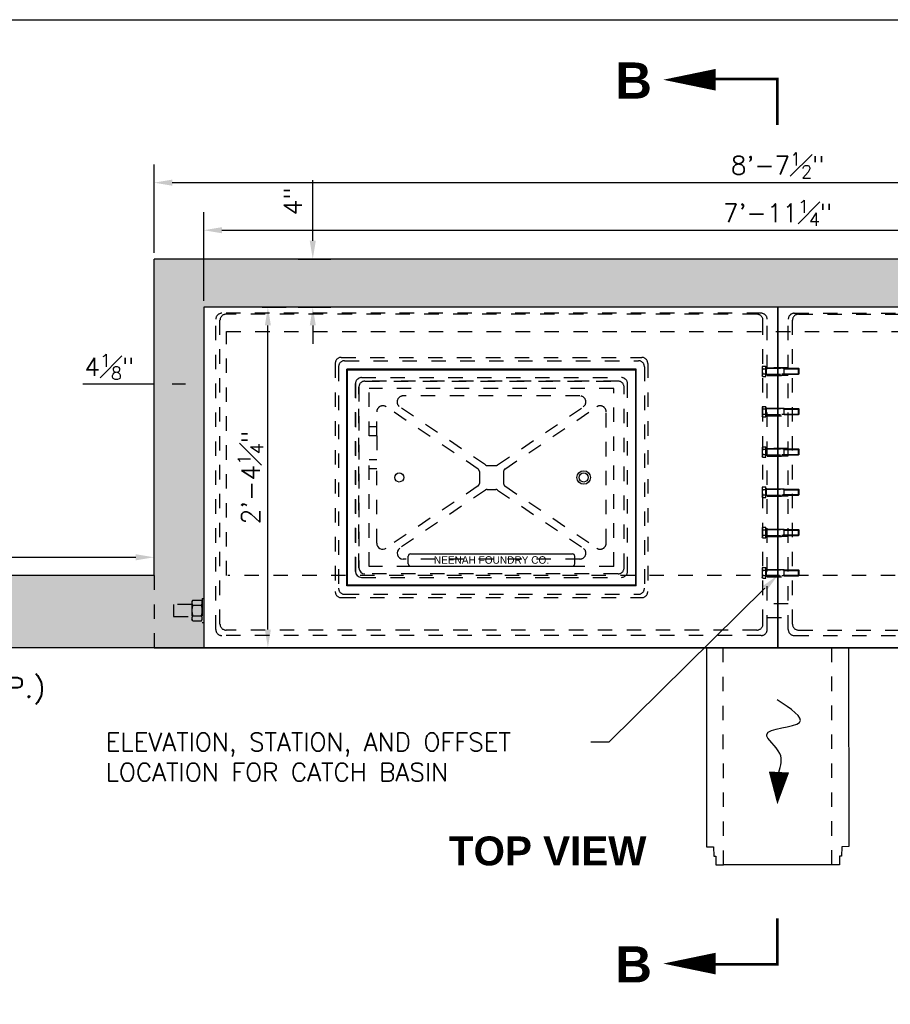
# Model space of a CAD drawing. Header units: feet. Extents: x 1489871 to 1489993, y 656800 to 656821.
# Tile 4 of 18: x 1489942 to 1489948, y 656814 to 656821. Entities that reach past the tile are written whole.
import ezdxf
from ezdxf import colors
from ezdxf.entities.mleader import LeaderData, LeaderLine
from ezdxf.enums import TextEntityAlignment as Align
from ezdxf.math import Vec2, Vec3

# ---------------------------------------------------------------- set-up
doc = ezdxf.new("R2010")
doc.units = ezdxf.units.FT
doc.header["$MEASUREMENT"] = 0
doc.linetypes.add('B', pattern=[0.3, 0.25, -0.05])
doc.linetypes.add('F', pattern=[0.15, 0.1, -0.05])
for name, color, linetype in [('DETAIL', 1, 'Continuous'), ('DETAILS', 4, 'Continuous'), ('HATCH', 247, 'Continuous'), ('P-HATCH', 247, 'Continuous'), ('text', 9, 'Continuous')]:
    doc.layers.add(name, color=color, linetype=linetype)
doc.layers.add('SCRATCH', color=94, linetype='Continuous', plot=False)
doc.styles.add('HOLLOW', font='HOLLOW', dxfattribs={"width": 0.8})
doc.styles.add('SIMPLEX', font='simplex.shx')
doc.styles.add('SOLID', font='arialbd.ttf')
doc.styles.get("Standard").update_dxf_attribs({"font": 'simplex.shx'})
doc.dimstyles.get("Standard").update_dxf_attribs({"dimtxt": 0.18, "dimasz": 0.18, "dimexe": 0.18, "dimexo": 0.0625, "dimgap": 0.09, "dimtad": 0, "dimtih": 1, "dimtoh": 1, "dimdec": 4, "dimzin": 0, "dimdsep": 46, "dimtxsty": 'Standard', "dimcen": 0.09, "dimadec": 0, "dimazin": 0, "dimtfac": 1, "dimtdec": 4, "dimtofl": 0, "dimtmove": 0, "dimatfit": 3, "dimfxl": 1, "dimtolj": 1, "dimtzin": 0, "dimarcsym": 0})

# ---------------------------------------------------------------- blocks, each defined once
blk = doc.blocks.new('*D374')
at = {"layer": 'DEFPOINTS', "color": 0, "linetype": 'Continuous', "transparency": 16777216}
for p in [(1489942.7668, 656816.9847), (1489939.7668, 656816.8593), (1489942.7668, 656816.8593)]:
    blk.add_point(p, dxfattribs=at)
at = {"layer": 'text', "color": 0, "linetype": 'Continuous', "lineweight": -2, "transparency": 16777216}
for p, q in [((1489939.7668, 656816.903), (1489939.7668, 656817.1107)), ((1489942.7668, 656816.903), (1489942.7668, 656817.1107)), ((1489939.8928, 656816.9847), (1489942.6408, 656816.9847))]:
    blk.add_line(p, q, dxfattribs=at)
at = {"layer": 'text', "color": 0, "linetype": 'Continuous', "transparency": 16777216}
for points in [[(1489939.8928, 656817.0057), (1489939.8928, 656816.9637), (1489939.7668, 656816.9847)], [(1489942.6408, 656817.0057), (1489942.6408, 656816.9637), (1489942.7668, 656816.9847)]]:
    blk.add_solid(points, dxfattribs=at)
at = {"layer": 'text', "color": 0, "linetype": 'Continuous', "transparency": 16777216, "insert": (1489941.3446, 656817.0912), "char_height": 0.126, "attachment_point": 5}
blk.add_mtext('\\A1;3\'-0"', dxfattribs=at)
blk = doc.blocks.new('*D375')
at = {"layer": 'DEFPOINTS', "color": 0, "linetype": 'Continuous', "transparency": 16777216}
for p in [(1489943.7202, 656819.0468), (1489943.8644, 656819.0468), (1489943.7202, 656818.7134)]:
    blk.add_point(p, dxfattribs=at)
at = {"layer": 'text', "color": 0, "linetype": 'Continuous', "lineweight": -2, "transparency": 16777216}
for p, q in [((1489943.8644, 656819.1728), (1489943.8644, 656819.5928)), ((1489943.764, 656819.0468), (1489943.9904, 656819.0468)), ((1489943.764, 656818.7134), (1489943.9904, 656818.7134)), ((1489943.8644, 656818.5874), (1489943.8644, 656818.4614))]:
    blk.add_line(p, q, dxfattribs=at)
at = {"layer": 'text', "color": 0, "linetype": 'Continuous', "transparency": 16777216}
for points in [[(1489943.8434, 656819.1728), (1489943.8854, 656819.1728), (1489943.8644, 656819.0468)], [(1489943.8434, 656818.5874), (1489943.8854, 656818.5874), (1489943.8644, 656818.7134)]]:
    blk.add_solid(points, dxfattribs=at)
at = {"layer": 'text', "color": 0, "linetype": 'Continuous', "transparency": 16777216, "insert": (1489943.7264, 656819.4458), "char_height": 0.126, "attachment_point": 5, "rotation": 90}
blk.add_mtext('\\A1;4"', dxfattribs=at)
blk = doc.blocks.new('*D376')
at = {"layer": 'DEFPOINTS', "color": 0, "linetype": 'Continuous', "transparency": 16777216}
for p in [(1489942.7668, 656818.2825), (1489943.1106, 656818.2825), (1489942.7668, 656818.1817)]:
    blk.add_point(p, dxfattribs=at)
at = {"layer": 'text', "color": 0, "linetype": 'Continuous', "lineweight": -2, "transparency": 16777216}
for p, q in [((1489942.7668, 656818.1817), (1489942.2754, 656818.1817)), ((1489942.9846, 656818.1817), (1489942.8928, 656818.1817))]:
    blk.add_line(p, q, dxfattribs=at)
at = {"layer": 'text', "color": 0, "linetype": 'Continuous', "transparency": 16777216}
for points in [[(1489942.8928, 656818.2027), (1489942.8928, 656818.1607), (1489942.7668, 656818.1817)], [(1489942.9846, 656818.2027), (1489942.9846, 656818.1607), (1489943.1106, 656818.1817)]]:
    blk.add_solid(points, dxfattribs=at)
at = {"layer": 'text', "color": 0, "linetype": 'Continuous', "transparency": 16777216, "insert": (1489942.4581, 656818.3014), "char_height": 0.126, "attachment_point": 5}
blk.add_mtext('\\A1;4{\\H0.7x;\\S1#8;}"', dxfattribs=at)
blk = doc.blocks.new('*D378')
at = {"layer": 'DEFPOINTS', "color": 0, "linetype": 'Continuous', "transparency": 16777216}
for p in [(1489951.3918, 656819.5748), (1489942.7668, 656819.0468), (1489951.3918, 656819.0468)]:
    blk.add_point(p, dxfattribs=at)
at = {"layer": 'text', "color": 0, "linetype": 'Continuous', "lineweight": -2, "transparency": 16777216}
for p, q in [((1489942.7668, 656819.0905), (1489942.7668, 656819.7008)), ((1489951.3918, 656819.0905), (1489951.3918, 656819.7008)), ((1489942.8928, 656819.5748), (1489951.2658, 656819.5748))]:
    blk.add_line(p, q, dxfattribs=at)
at = {"layer": 'text', "color": 0, "linetype": 'Continuous', "transparency": 16777216}
for points in [[(1489942.8928, 656819.5958), (1489942.8928, 656819.5538), (1489942.7668, 656819.5748)], [(1489951.2658, 656819.5958), (1489951.2658, 656819.5538), (1489951.3918, 656819.5748)]]:
    blk.add_solid(points, dxfattribs=at)
at = {"layer": 'text', "color": 0, "linetype": 'Continuous', "transparency": 16777216, "insert": (1489947.0793, 656819.6945), "char_height": 0.126, "attachment_point": 5}
blk.add_mtext('\\A1;8\'-7{\\H0.7x;\\S1#2;}"', dxfattribs=at)
blk = doc.blocks.new('*D379')
at = {"layer": 'DEFPOINTS', "color": 0, "linetype": 'Continuous', "transparency": 16777216}
for p in [(1489951.0481, 656819.2459), (1489943.1106, 656818.7134), (1489951.0481, 656818.7134)]:
    blk.add_point(p, dxfattribs=at)
at = {"layer": 'text', "color": 0, "linetype": 'Continuous', "lineweight": -2, "transparency": 16777216}
for p, q in [((1489943.1106, 656818.7572), (1489943.1106, 656819.3719)), ((1489951.0481, 656818.7572), (1489951.0481, 656819.3719)), ((1489943.2366, 656819.2459), (1489950.9221, 656819.2459))]:
    blk.add_line(p, q, dxfattribs=at)
at = {"layer": 'text', "color": 0, "linetype": 'Continuous', "transparency": 16777216}
for points in [[(1489943.2366, 656819.2669), (1489943.2366, 656819.2249), (1489943.1106, 656819.2459)], [(1489950.9221, 656819.2669), (1489950.9221, 656819.2249), (1489951.0481, 656819.2459)]]:
    blk.add_solid(points, dxfattribs=at)
at = {"layer": 'text', "color": 0, "linetype": 'Continuous', "transparency": 16777216, "insert": (1489947.0793, 656819.3656), "char_height": 0.126, "attachment_point": 5}
blk.add_mtext('\\A1;7\'-11{\\H0.7x;\\S1#4;}"', dxfattribs=at)
blk = doc.blocks.new('*D380')
at = {"layer": 'DEFPOINTS', "color": 0, "linetype": 'Continuous', "transparency": 16777216}
for p in [(1489943.4701, 656818.7134), (1489943.554, 656818.7134), (1489943.4701, 656816.3593)]:
    blk.add_point(p, dxfattribs=at)
at = {"layer": 'text', "color": 0, "linetype": 'Continuous', "lineweight": -2, "transparency": 16777216}
for p, q in [((1489943.5139, 656818.7134), (1489943.68, 656818.7134)), ((1489943.554, 656816.4853), (1489943.554, 656818.5874)), ((1489943.5139, 656816.3593), (1489943.68, 656816.3593))]:
    blk.add_line(p, q, dxfattribs=at)
at = {"layer": 'text', "color": 0, "linetype": 'Continuous', "transparency": 16777216}
for points in [[(1489943.533, 656818.5874), (1489943.575, 656818.5874), (1489943.554, 656818.7134)], [(1489943.533, 656816.4853), (1489943.575, 656816.4853), (1489943.554, 656816.3593)]]:
    blk.add_solid(points, dxfattribs=at)
at = {"layer": 'text', "color": 0, "linetype": 'Continuous', "transparency": 16777216, "insert": (1489943.4343, 656817.5363), "char_height": 0.126, "attachment_point": 5, "rotation": 90}
blk.add_mtext('\\A1;2\'-4{\\H0.7x;\\S1#4;}"', dxfattribs=at)

msp = doc.modelspace()

# ---------------------------------------------------------------- hatches: boundary and pattern name
at = {"layer": 'HATCH', "linetype": 'Continuous'}
h = msp.add_hatch(color=255, dxfattribs=at)
h.dxf.hatch_style = 1
h.paths.add_polyline_path([(1489939.68351, 656816.85925), (1489939.43351, 656816.85925), (1489939.43351, 656816.64634), (1489939.51768, 656816.64634), (1489939.34935, 656816.57216), (1489939.43351, 656816.57216), (1489939.43351, 656816.35925), (1489939.68351, 656816.35925)])
h.paths.add_polyline_path([(1489942.76685, 656816.85925), (1489939.76685, 656816.85925), (1489939.76685, 656816.35925), (1489942.76685, 656816.35925)])
at = {"layer": 'P-HATCH', "linetype": 'Continuous'}
h = msp.add_hatch(dxfattribs=at)
h.set_pattern_fill('AR-CONC', color=256, scale=0.025)
h.set_pattern_definition([(50, (1488997.92605, 656794.7816), (0.179315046, -0.015688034), [0.01875, -0.20625]), (355, (1488997.92605, 656794.7816), (-0.034687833, 0.188048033), [0.015, -0.165]), (100.451444, (1488997.94099, 656794.7803), (0.144627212, 0.172359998), [0.015935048, -0.175285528]), (46.1842, (1488997.92605, 656794.8316), (0.266810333, -0.04137982), [0.028125, -0.309375]), (96.635635, (1488997.94828, 656794.82816), (0.233665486, 0.24352965), [0.023902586, -0.26292844]), (351.184164, (1488997.92605, 656794.8316), (0.23366549, 0.24352965), [0.0225, -0.2475]), (21, (1488997.95105, 656794.8191), (0.149226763, -0.100654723), [0.01875, -0.20625]), (326, (1488997.95105, 656794.8191), (0.060828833, 0.18128751), [0.015, -0.165]), (71.451445, (1488997.96348, 656794.81072), (0.210055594, 0.080632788), [0.015935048, -0.175285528]), (37.5, (1488997.926045, 656794.78161), (0.003039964, 0.0832234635), [0, -0.163, 0, -0.1675, 0, -0.165625]), (7.5, (1488997.926045, 656794.78161), (0.065767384, 0.098602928), [0, -0.0955, 0, -0.15925, 0, -0.063125]), (327.5, (1488997.870295, 656794.78161), (0.133455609, -0.005638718), [0, -0.0625, 0, -0.195, 0, -0.25875]), (317.5, (1488997.8453, 656794.78161), (0.145796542, 0.025026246), [0, -0.08125, 0, -0.1295, 0, -0.18375])])
h.paths.add_polyline_path([(1489951.39185, 656819.04675), (1489942.76685, 656819.04675), (1489942.76685, 656816.35925), (1489943.1106, 656816.35925), (1489943.1106, 656818.71342), (1489951.0481, 656818.71342), (1489951.0481, 656816.85925), (1489951.39185, 656816.85925)])

# ---------------------------------------------------------------- linework, layer by layer
at = {"layer": 'DETAIL', "linetype": 'Continuous'}
for p, q in [((1489951.39185, 656819.04675), (1489942.76685, 656819.04675)), ((1489946.58777, 656816.35823), (1489946.58811, 656814.98376)), ((1489947.56781, 656816.35925), (1489947.57032, 656814.98478)), ((1489946.58811, 656814.98376), (1489946.63617, 656814.98221)), ((1489946.63617, 656814.98221), (1489946.63791, 656814.91749)), ((1489947.52227, 656814.98313), (1489947.52066, 656814.9184)), ((1489947.57032, 656814.98478), (1489947.52227, 656814.98313)), ((1489946.63791, 656814.91749), (1489946.65184, 656814.91749)), ((1489946.65184, 656814.91749), (1489946.65219, 656814.85834)), ((1489947.50674, 656814.91838), (1489947.50651, 656814.85923)), ((1489947.52066, 656814.9184), (1489947.50674, 656814.91838)), ((1489946.65219, 656814.85834), (1489946.70435, 656814.85849)), ((1489947.50651, 656814.85923), (1489947.45435, 656814.85927))]:
    msp.add_line(p, q, dxfattribs=at)
at = {"layer": 'DETAIL', "linetype": 'F', "ltscale": 0.0625}
for p, q in [((1489946.70435, 656814.85849), (1489946.7025, 656816.35925)), ((1489947.45435, 656814.85927), (1489947.45309, 656816.35925))]:
    msp.add_line(p, q, dxfattribs=at)
at = {"layer": 'DETAIL', "linetype": 'Continuous'}
for points in [[(1489942.76685, 656816.85925), (1489942.76685, 656819.04675)], [(1489942.76685, 656816.85925), (1489939.76685, 656816.85925)], [(1489942.76685, 656816.35925), (1489939.76685, 656816.35925)], [(1489951.39185, 656816.35925), (1489942.76685, 656816.35925)], [(1489947.45435, 656814.85927), (1489946.70435, 656814.85803)]]:
    msp.add_lwpolyline(points, dxfattribs=at)
at = {"layer": 'DETAIL', "linetype": 'F', "ltscale": 0.0625}
for points in [[(1489943.26685, 656818.54675), (1489950.89185, 656818.54675)], [(1489943.26685, 656816.85925), (1489943.26685, 656818.54675)], [(1489942.76685, 656816.85925), (1489942.76685, 656816.35925)], [(1489950.89185, 656816.85925), (1489943.27726, 656816.85925)]]:
    msp.add_lwpolyline(points, dxfattribs=at)
at = {"layer": 'DETAIL', "flags": 128}
msp.add_lwpolyline([(1489947.07698, 656815.27578, 0, 0.14062, 0), (1489947.08804, 656815.49994, 0.14062, 0.14062, 0)], format="xyseb", dxfattribs=at)
at = {"layer": 'DETAIL'}
msp.add_spline([(1489947.08804, 656815.49994), (1489947.09436, 656815.62812), (1489947.0034, 656815.75929), (1489947.23071, 656815.8427), (1489947.07609, 656815.99901)], degree=3, dxfattribs=at)
at = {"layer": 'DETAILS', "color": 247}
for p, q in [((1489947.07935, 656818.71342), (1489943.1106, 656818.71342)), ((1489943.1106, 656818.71342), (1489943.1106, 656816.35925)), ((1489947.07935, 656816.35925), (1489947.07935, 656818.71342)), ((1489951.0481, 656818.71342), (1489947.07935, 656818.71342)), ((1489947.07935, 656818.71342), (1489947.07935, 656816.35925)), ((1489947.07935, 656816.47326), (1489947.07935, 656818.70542)), ((1489944.10018, 656816.78633), (1489944.10018, 656818.28633)), ((1489946.10018, 656818.28633), (1489944.10018, 656818.28633)), ((1489944.10539, 656818.28113), (1489946.09497, 656818.28113)), ((1489944.10539, 656816.79154), (1489944.10539, 656818.28113)), ((1489946.09497, 656818.28113), (1489946.09497, 656816.79154)), ((1489946.10018, 656816.78633), (1489946.10018, 656818.28633)), ((1489944.52466, 656816.93998), (1489944.52466, 656816.99206)), ((1489944.54029, 656817.00769), (1489945.66008, 656817.00769)), ((1489945.6757, 656816.93998), (1489945.6757, 656816.99206)), ((1489944.54029, 656816.92436), (1489945.66008, 656816.92436)), ((1489946.10018, 656816.78633), (1489944.10018, 656816.78633)), ((1489946.09497, 656816.79154), (1489944.10539, 656816.79154)), ((1489942.76685, 656816.35925), (1489947.08976, 656816.35925)), ((1489943.1106, 656816.35925), (1489947.07935, 656816.35925)), ((1489947.07935, 656816.35925), (1489951.0481, 656816.35925))]:
    msp.add_line(p, q, dxfattribs=at)
at = {"layer": 'DETAILS', "color": 247, "linetype": 'F', "ltscale": 0.0625}
for p, q in [((1489946.96476, 656818.67175), (1489943.2356, 656818.67175)), ((1489946.93579, 656818.66492), (1489943.26457, 656818.66492)), ((1489947.19393, 656818.67175), (1489950.9231, 656818.67175)), ((1489947.2229, 656818.66492), (1489950.89413, 656818.66492)), ((1489943.19393, 656816.48554), (1489943.19393, 656818.63008)), ((1489943.2229, 656816.52319), (1489943.2229, 656818.62325)), ((1489946.97746, 656816.52319), (1489946.97746, 656818.62325)), ((1489947.00643, 656816.48554), (1489947.00643, 656818.63008)), ((1489947.15226, 656816.48554), (1489947.15226, 656818.63008)), ((1489947.18124, 656816.52319), (1489947.18124, 656818.62325)), ((1489944.01972, 656818.32513), (1489944.01972, 656816.74754)), ((1489944.06139, 656818.3668), (1489946.13898, 656818.3668)), ((1489944.08435, 656818.34384), (1489946.11602, 656818.34384)), ((1489946.18064, 656818.32513), (1489946.18064, 656816.74754)), ((1489944.04268, 656818.30217), (1489944.04268, 656816.7705)), ((1489946.15768, 656818.30217), (1489946.15768, 656816.7705)), ((1489946.97527, 656818.30671), (1489946.97247, 656818.30186)), ((1489946.97247, 656818.30186), (1489946.97247, 656818.23936)), ((1489946.97527, 656818.30671), (1489946.99643, 656818.30671)), ((1489946.97527, 656818.28866), (1489946.99643, 656818.28866)), ((1489946.97527, 656818.25256), (1489946.99643, 656818.25256)), ((1489946.99643, 656818.29874), (1489946.99643, 656818.30671)), ((1489946.99643, 656818.24249), (1489946.99643, 656818.29874)), ((1489946.99643, 656818.29874), (1489946.99851, 656818.29874)), ((1489946.99851, 656818.29874), (1489946.99851, 656818.29145)), ((1489946.99851, 656818.29145), (1489947.10749, 656818.29145)), ((1489946.99851, 656818.29145), (1489946.99851, 656818.24978)), ((1489946.99851, 656818.24978), (1489947.10749, 656818.24978)), ((1489946.99851, 656818.24978), (1489946.99851, 656818.24249)), ((1489947.15226, 656818.29415), (1489947.00643, 656818.29415)), ((1489947.00643, 656818.29415), (1489947.15226, 656818.29415)), ((1489947.12351, 656818.28763), (1489947.10749, 656818.29145)), ((1489947.12351, 656818.29145), (1489947.10749, 656818.29145)), ((1489947.12351, 656818.2536), (1489947.10749, 656818.24978)), ((1489947.12351, 656818.24978), (1489947.10749, 656818.24978)), ((1489947.12351, 656818.29145), (1489947.22386, 656818.29145)), ((1489947.12351, 656818.24978), (1489947.12351, 656818.29145)), ((1489947.12351, 656818.28763), (1489947.22768, 656818.28763)), ((1489947.12351, 656818.2536), (1489947.22768, 656818.2536)), ((1489947.12351, 656818.24978), (1489947.22386, 656818.24978)), ((1489947.22386, 656818.24978), (1489947.22386, 656818.29145)), ((1489947.22386, 656818.29145), (1489947.22768, 656818.28763)), ((1489947.22768, 656818.2536), (1489947.22386, 656818.24978)), ((1489947.22768, 656818.2536), (1489947.22768, 656818.28763)), ((1489944.1597, 656818.18514), (1489944.1597, 656816.88752)), ((1489944.1597, 656816.88752), (1489944.1597, 656818.18514)), ((1489944.20137, 656818.22681), (1489945.99899, 656818.22681)), ((1489945.97518, 656818.203), (1489944.22518, 656818.203)), ((1489944.22518, 656818.203), (1489945.97518, 656818.203)), ((1489946.04066, 656816.88752), (1489946.04066, 656818.18514)), ((1489946.97527, 656818.23452), (1489946.97247, 656818.23936)), ((1489946.97527, 656818.23452), (1489946.99643, 656818.23452)), ((1489946.99643, 656818.24249), (1489946.99851, 656818.24249)), ((1489946.99643, 656818.23452), (1489946.99643, 656818.24249)), ((1489947.15226, 656818.24206), (1489947.00643, 656818.24206)), ((1489947.00643, 656818.24206), (1489947.15226, 656818.24206)), ((1489944.18351, 656816.91133), (1489944.18351, 656818.16133)), ((1489944.18351, 656818.16133), (1489944.18351, 656816.91133)), ((1489945.94549, 656818.15248), (1489944.25487, 656818.15248)), ((1489944.25487, 656817.82436), (1489944.25487, 656818.15248)), ((1489945.94549, 656816.92019), (1489945.94549, 656818.15248)), ((1489946.01685, 656816.91133), (1489946.01685, 656818.16133)), ((1489945.71113, 656818.1004), (1489944.48923, 656818.1004)), ((1489944.30695, 656817.82436), (1489944.30695, 656817.99041)), ((1489945.0077, 656817.59441), (1489944.37198, 656818.02491)), ((1489945.058, 656817.62325), (1489944.46587, 656818.02423)), ((1489945.14236, 656817.62325), (1489945.73449, 656818.02423)), ((1489945.19267, 656817.59441), (1489945.82838, 656818.02491)), ((1489945.89341, 656817.08226), (1489945.89341, 656817.99041)), ((1489946.97527, 656818.02806), (1489946.97247, 656818.02322)), ((1489946.97247, 656818.02322), (1489946.97247, 656817.96072)), ((1489946.97527, 656818.02806), (1489946.99643, 656818.02806)), ((1489946.97527, 656818.01002), (1489946.99643, 656818.01002)), ((1489946.99643, 656818.02009), (1489946.99643, 656818.02806)), ((1489946.99643, 656817.96384), (1489946.99643, 656818.02009)), ((1489946.99643, 656818.02009), (1489946.99851, 656818.02009)), ((1489946.99851, 656818.02009), (1489946.99851, 656818.0128)), ((1489946.99851, 656818.0128), (1489947.10749, 656818.0128)), ((1489946.99851, 656818.0128), (1489946.99851, 656817.97113)), ((1489947.00643, 656818.0155), (1489947.15226, 656818.0155)), ((1489947.00643, 656818.0155), (1489947.15226, 656818.0155)), ((1489947.12351, 656818.00898), (1489947.10749, 656818.0128)), ((1489947.12351, 656818.0128), (1489947.10749, 656818.0128)), ((1489947.12351, 656818.0128), (1489947.22386, 656818.0128)), ((1489947.12351, 656817.97113), (1489947.12351, 656818.0128)), ((1489947.12351, 656818.00898), (1489947.22768, 656818.00898)), ((1489947.22386, 656817.97113), (1489947.22386, 656818.0128)), ((1489947.22386, 656818.0128), (1489947.22768, 656818.00898)), ((1489947.22768, 656817.97495), (1489947.22768, 656818.00898)), ((1489946.97527, 656817.95587), (1489946.97247, 656817.96072)), ((1489946.97527, 656817.97392), (1489946.99643, 656817.97392)), ((1489946.97527, 656817.95587), (1489946.99643, 656817.95587)), ((1489946.99643, 656817.96384), (1489946.99851, 656817.96384)), ((1489946.99643, 656817.95587), (1489946.99643, 656817.96384)), ((1489946.99851, 656817.97113), (1489947.10749, 656817.97113)), ((1489946.99851, 656817.97113), (1489946.99851, 656817.96384)), ((1489947.00643, 656817.96342), (1489947.15226, 656817.96342)), ((1489947.00643, 656817.96342), (1489947.15226, 656817.96342)), ((1489947.12351, 656817.97495), (1489947.10749, 656817.97113)), ((1489947.12351, 656817.97113), (1489947.10749, 656817.97113)), ((1489947.12351, 656817.97495), (1489947.22768, 656817.97495)), ((1489947.12351, 656817.97113), (1489947.22386, 656817.97113)), ((1489947.22768, 656817.97495), (1489947.22386, 656817.97113)), ((1489944.30695, 656817.88686), (1489944.25487, 656817.88686)), ((1489944.30695, 656817.82436), (1489944.25487, 656817.82436)), ((1489944.30695, 656817.82436), (1489944.30695, 656817.65769)), ((1489946.97527, 656817.74942), (1489946.97247, 656817.74457)), ((1489946.97247, 656817.74457), (1489946.97247, 656817.68207)), ((1489946.97527, 656817.74942), (1489946.99643, 656817.74942)), ((1489946.97527, 656817.73137), (1489946.99643, 656817.73137)), ((1489946.99643, 656817.74145), (1489946.99643, 656817.74942)), ((1489946.99643, 656817.6852), (1489946.99643, 656817.74145)), ((1489946.99643, 656817.74145), (1489946.99851, 656817.74145)), ((1489946.99851, 656817.74145), (1489946.99851, 656817.73416)), ((1489946.99851, 656817.73416), (1489947.10749, 656817.73416)), ((1489946.99851, 656817.73416), (1489946.99851, 656817.69249)), ((1489947.15226, 656817.73686), (1489947.00643, 656817.73686)), ((1489947.00643, 656817.73686), (1489947.15226, 656817.73686)), ((1489947.12351, 656817.73034), (1489947.10749, 656817.73416)), ((1489947.12351, 656817.73416), (1489947.10749, 656817.73416)), ((1489947.12351, 656817.73416), (1489947.22386, 656817.73416)), ((1489947.12351, 656817.69249), (1489947.12351, 656817.73416)), ((1489947.12351, 656817.73034), (1489947.22768, 656817.73034)), ((1489947.22386, 656817.69249), (1489947.22386, 656817.73416)), ((1489947.22386, 656817.73416), (1489947.22768, 656817.73034)), ((1489947.22768, 656817.69631), (1489947.22768, 656817.73034)), ((1489944.25487, 656816.92019), (1489944.25487, 656817.65769)), ((1489944.30695, 656817.65769), (1489944.25487, 656817.65769)), ((1489944.30695, 656817.08226), (1489944.30695, 656817.65769)), ((1489946.97527, 656817.67723), (1489946.97247, 656817.68207)), ((1489946.97527, 656817.69527), (1489946.99643, 656817.69527)), ((1489946.97527, 656817.67723), (1489946.99643, 656817.67723)), ((1489946.99643, 656817.6852), (1489946.99851, 656817.6852)), ((1489946.99643, 656817.67723), (1489946.99643, 656817.6852)), ((1489946.99851, 656817.69249), (1489947.10749, 656817.69249)), ((1489946.99851, 656817.69249), (1489946.99851, 656817.6852)), ((1489947.15226, 656817.68477), (1489947.00643, 656817.68477)), ((1489947.00643, 656817.68477), (1489947.15226, 656817.68477)), ((1489947.12351, 656817.69631), (1489947.10749, 656817.69249)), ((1489947.12351, 656817.69249), (1489947.10749, 656817.69249)), ((1489947.12351, 656817.69631), (1489947.22768, 656817.69631)), ((1489947.12351, 656817.69249), (1489947.22386, 656817.69249)), ((1489947.22768, 656817.69631), (1489947.22386, 656817.69249)), ((1489944.30695, 656817.59519), (1489944.25487, 656817.59519)), ((1489945.01685, 656817.57716), (1489945.01685, 656817.4955)), ((1489945.06968, 656817.61967), (1489945.13068, 656817.61967)), ((1489945.18351, 656817.57716), (1489945.18351, 656817.4955)), ((1489945.0077, 656817.47825), (1489944.37198, 656817.04776)), ((1489945.058, 656817.44942), (1489944.46587, 656817.04844)), ((1489945.06968, 656817.453), (1489945.13068, 656817.453)), ((1489945.14236, 656817.44942), (1489945.73449, 656817.04844)), ((1489945.19267, 656817.47825), (1489945.82838, 656817.04776)), ((1489946.97527, 656817.47077), (1489946.97247, 656817.46593)), ((1489946.97247, 656817.46593), (1489946.97247, 656817.40343)), ((1489946.97527, 656817.47077), (1489946.99643, 656817.47077)), ((1489946.97527, 656817.45273), (1489946.99643, 656817.45273)), ((1489946.99643, 656817.4628), (1489946.99643, 656817.47077)), ((1489946.99643, 656817.40655), (1489946.99643, 656817.4628)), ((1489946.99643, 656817.4628), (1489946.99851, 656817.4628)), ((1489946.99851, 656817.4628), (1489946.99851, 656817.45551)), ((1489946.99851, 656817.45551), (1489947.10749, 656817.45551)), ((1489946.99851, 656817.45551), (1489946.99851, 656817.41384)), ((1489947.00643, 656817.45821), (1489947.15226, 656817.45821)), ((1489947.00643, 656817.45821), (1489947.15226, 656817.45821)), ((1489947.12351, 656817.45169), (1489947.10749, 656817.45551)), ((1489947.12351, 656817.45551), (1489947.10749, 656817.45551)), ((1489947.12351, 656817.45551), (1489947.22386, 656817.45551)), ((1489947.12351, 656817.41384), (1489947.12351, 656817.45551)), ((1489947.12351, 656817.45169), (1489947.22768, 656817.45169)), ((1489947.22386, 656817.41384), (1489947.22386, 656817.45551)), ((1489947.22386, 656817.45551), (1489947.22768, 656817.45169)), ((1489947.22768, 656817.41766), (1489947.22768, 656817.45169)), ((1489946.97527, 656817.39858), (1489946.97247, 656817.40343)), ((1489946.97527, 656817.41662), (1489946.99643, 656817.41662)), ((1489946.97527, 656817.39858), (1489946.99643, 656817.39858)), ((1489946.99643, 656817.40655), (1489946.99851, 656817.40655)), ((1489946.99643, 656817.39858), (1489946.99643, 656817.40655)), ((1489946.99851, 656817.41384), (1489947.10749, 656817.41384)), ((1489946.99851, 656817.41384), (1489946.99851, 656817.40655)), ((1489947.15226, 656817.40613), (1489947.00643, 656817.40613)), ((1489947.00643, 656817.40613), (1489947.15226, 656817.40613)), ((1489947.12351, 656817.41766), (1489947.10749, 656817.41384)), ((1489947.12351, 656817.41384), (1489947.10749, 656817.41384)), ((1489947.12351, 656817.41766), (1489947.22768, 656817.41766)), ((1489947.12351, 656817.41384), (1489947.22386, 656817.41384)), ((1489947.22768, 656817.41766), (1489947.22386, 656817.41384)), ((1489946.97527, 656817.19212), (1489946.97247, 656817.18728)), ((1489946.97247, 656817.18728), (1489946.97247, 656817.12478)), ((1489946.97527, 656817.19212), (1489946.99643, 656817.19212)), ((1489946.97527, 656817.17408), (1489946.99643, 656817.17408)), ((1489946.99643, 656817.18416), (1489946.99643, 656817.19212)), ((1489946.99643, 656817.12791), (1489946.99643, 656817.18416)), ((1489946.99643, 656817.18416), (1489946.99851, 656817.18416)), ((1489946.99851, 656817.18416), (1489946.99851, 656817.17686)), ((1489946.99851, 656817.17686), (1489947.10749, 656817.17686)), ((1489946.99851, 656817.17686), (1489946.99851, 656817.1352)), ((1489947.00643, 656817.17956), (1489947.15226, 656817.17956)), ((1489947.00643, 656817.17956), (1489947.15226, 656817.17956)), ((1489947.12351, 656817.17305), (1489947.10749, 656817.17686)), ((1489947.12351, 656817.17686), (1489947.10749, 656817.17686)), ((1489947.12351, 656817.17686), (1489947.22386, 656817.17686)), ((1489947.12351, 656817.1352), (1489947.12351, 656817.17686)), ((1489947.12351, 656817.17305), (1489947.22768, 656817.17305)), ((1489947.22386, 656817.1352), (1489947.22386, 656817.17686)), ((1489947.22386, 656817.17686), (1489947.22768, 656817.17305)), ((1489947.22768, 656817.13901), (1489947.22768, 656817.17305)), ((1489946.97527, 656817.11994), (1489946.97247, 656817.12478)), ((1489946.97527, 656817.13798), (1489946.99643, 656817.13798)), ((1489946.97527, 656817.11994), (1489946.99643, 656817.11994)), ((1489946.99643, 656817.12791), (1489946.99851, 656817.12791)), ((1489946.99643, 656817.11994), (1489946.99643, 656817.12791)), ((1489946.99851, 656817.1352), (1489947.10749, 656817.1352)), ((1489946.99851, 656817.1352), (1489946.99851, 656817.12791)), ((1489947.15226, 656817.12748), (1489947.00643, 656817.12748)), ((1489947.00643, 656817.12748), (1489947.15226, 656817.12748)), ((1489947.12351, 656817.13901), (1489947.10749, 656817.1352)), ((1489947.12351, 656817.1352), (1489947.10749, 656817.1352)), ((1489947.12351, 656817.13901), (1489947.22768, 656817.13901)), ((1489947.12351, 656817.1352), (1489947.22386, 656817.1352)), ((1489947.22768, 656817.13901), (1489947.22386, 656817.1352)), ((1489945.71113, 656816.97227), (1489944.48923, 656816.97227)), ((1489945.94549, 656816.92019), (1489944.25487, 656816.92019)), ((1489946.97527, 656816.91348), (1489946.97247, 656816.90863)), ((1489946.97247, 656816.90863), (1489946.97247, 656816.84613)), ((1489946.97527, 656816.91348), (1489946.99643, 656816.91348)), ((1489946.97527, 656816.89544), (1489946.99643, 656816.89544)), ((1489946.99643, 656816.90551), (1489946.99643, 656816.91348)), ((1489946.99643, 656816.84926), (1489946.99643, 656816.90551)), ((1489946.99643, 656816.90551), (1489946.99851, 656816.90551)), ((1489946.99851, 656816.90551), (1489946.99851, 656816.89822)), ((1489946.99851, 656816.89822), (1489947.10749, 656816.89822)), ((1489946.99851, 656816.89822), (1489946.99851, 656816.85655)), ((1489947.00643, 656816.90092), (1489947.15226, 656816.90092)), ((1489947.12351, 656816.8944), (1489947.10749, 656816.89822)), ((1489947.12351, 656816.89822), (1489947.10749, 656816.89822)), ((1489947.12351, 656816.89822), (1489947.22386, 656816.89822)), ((1489947.12351, 656816.85655), (1489947.12351, 656816.89822)), ((1489947.12351, 656816.8944), (1489947.22768, 656816.8944)), ((1489947.22386, 656816.85655), (1489947.22386, 656816.89822)), ((1489947.22386, 656816.89822), (1489947.22768, 656816.8944)), ((1489947.22768, 656816.86037), (1489947.22768, 656816.8944)), ((1489944.20137, 656816.84586), (1489945.99899, 656816.84586)), ((1489945.97518, 656816.86967), (1489944.22518, 656816.86967)), ((1489946.97527, 656816.84129), (1489946.97247, 656816.84613)), ((1489946.97527, 656816.85933), (1489946.99643, 656816.85933)), ((1489946.97527, 656816.84129), (1489946.99643, 656816.84129)), ((1489946.99643, 656816.84926), (1489946.99851, 656816.84926)), ((1489946.99643, 656816.84129), (1489946.99643, 656816.84926)), ((1489946.99851, 656816.85655), (1489947.10749, 656816.85655)), ((1489946.99851, 656816.85655), (1489946.99851, 656816.84926)), ((1489947.00643, 656816.84883), (1489947.15226, 656816.84883)), ((1489947.12351, 656816.86037), (1489947.10749, 656816.85655)), ((1489947.12351, 656816.85655), (1489947.10749, 656816.85655)), ((1489947.12351, 656816.86037), (1489947.22768, 656816.86037)), ((1489947.12351, 656816.85655), (1489947.22386, 656816.85655)), ((1489947.22768, 656816.86037), (1489947.22386, 656816.85655)), ((1489943.03419, 656816.68925), (1489943.0286, 656816.67956)), ((1489943.03419, 656816.68925), (1489943.09459, 656816.68925)), ((1489943.09459, 656816.68925), (1489943.10018, 656816.67956)), ((1489943.10018, 656816.69967), (1489943.10018, 656816.53446)), ((1489943.10018, 656816.69967), (1489943.1106, 656816.69967)), ((1489944.06139, 656816.70587), (1489946.13898, 656816.70587)), ((1489944.08435, 656816.72883), (1489946.11602, 656816.72883)), ((1489943.0286, 656816.65873), (1489942.90226, 656816.65873)), ((1489942.90226, 656816.65873), (1489942.90226, 656816.5754)), ((1489943.0286, 656816.67956), (1489943.0286, 656816.55456)), ((1489943.03419, 656816.65316), (1489943.09459, 656816.65316)), ((1489943.10018, 656816.67956), (1489943.10018, 656816.55456)), ((1489947.15226, 656816.66275), (1489947.00643, 656816.66275)), ((1489942.90226, 656816.5754), (1489943.0286, 656816.5754)), ((1489943.03419, 656816.54488), (1489943.0286, 656816.55456)), ((1489943.03419, 656816.58097), (1489943.09459, 656816.58097)), ((1489943.09459, 656816.54488), (1489943.10018, 656816.55456)), ((1489947.00643, 656816.569), (1489947.15226, 656816.569)), ((1489943.03419, 656816.54488), (1489943.09459, 656816.54488)), ((1489943.10018, 656816.53446), (1489943.1106, 656816.53446)), ((1489946.93579, 656816.48152), (1489943.26457, 656816.48152)), ((1489947.2229, 656816.48152), (1489950.89413, 656816.48152)), ((1489946.96476, 656816.44387), (1489943.2356, 656816.44387)), ((1489947.19393, 656816.44387), (1489950.9231, 656816.44387))]:
    msp.add_line(p, q, dxfattribs=at)
at = {"layer": 'DETAILS', "color": 247}
for centre, radius in [((1489945.7382, 656817.53633), 0.04688), ((1489944.46216, 656817.53633), 0.03125), ((1489945.7382, 656817.53633), 0.03125)]:
    msp.add_circle(centre, radius, dxfattribs=at)
at = {"layer": 'DETAILS', "color": 247, "linetype": 'F', "ltscale": 0.0625}
for centre, radius, start, end in [((1489943.2356, 656818.63008), 0.04167, 90, 180), ((1489943.26457, 656818.62325), 0.04167, 90, 180), ((1489946.93579, 656818.62325), 0.04167, 0, 90), ((1489946.96476, 656818.63008), 0.04167, 0, 90), ((1489947.19393, 656818.63008), 0.04167, 90, 180), ((1489947.2229, 656818.62325), 0.04167, 90, 180), ((1489944.06139, 656818.32513), 0.04167, 90, 180), ((1489944.08435, 656818.30217), 0.04167, 90, 180), ((1489946.11602, 656818.30217), 0.04167, 0, 90), ((1489946.13898, 656818.32513), 0.04167, 0, 90), ((1489946.98842, 656818.29769), 0.01595, 154.446872, 214.446872), ((1489947.03213, 656818.27061), 0.05966, 162.387526, 197.612474), ((1489946.98842, 656818.24354), 0.01595, 145.553128, 205.553128), ((1489944.20137, 656818.18514), 0.04167, 90, 180), ((1489944.22518, 656818.16133), 0.04167, 90, 180), ((1489945.97518, 656818.16133), 0.04167, 0, 90), ((1489945.99899, 656818.18514), 0.04167, 0, 90), ((1489944.48923, 656818.05873), 0.04167, 90, 235.894814), ((1489945.71113, 656818.05873), 0.04167, 304.105186, 90), ((1489944.34862, 656817.99041), 0.04167, 55.894814, 180), ((1489945.85174, 656817.99041), 0.04167, 0, 124.105186), ((1489946.98842, 656818.01904), 0.01595, 154.446872, 214.446872), ((1489947.03213, 656817.99197), 0.05966, 162.387526, 197.612474), ((1489946.98842, 656817.96489), 0.01595, 145.553128, 205.553128), ((1489946.98842, 656817.74039), 0.01595, 154.446872, 214.446872), ((1489947.03213, 656817.71332), 0.05966, 162.387526, 197.612474), ((1489946.98842, 656817.68625), 0.01595, 145.553128, 205.553128), ((1489944.99601, 656817.57716), 0.02083, 0, 55.894814), ((1489945.06968, 656817.6405), 0.02083, 235.894814, 270), ((1489945.13068, 656817.6405), 0.02083, 270, 304.105186), ((1489945.20435, 656817.57716), 0.02083, 124.105186, 180), ((1489944.99601, 656817.4955), 0.02083, 304.105186, 0), ((1489945.06968, 656817.43217), 0.02083, 90, 124.105186), ((1489945.13068, 656817.43217), 0.02083, 55.894814, 90), ((1489945.20435, 656817.4955), 0.02083, 180, 235.894814), ((1489946.98842, 656817.46175), 0.01595, 154.446872, 214.446872), ((1489947.03213, 656817.43468), 0.05966, 162.387526, 197.612474), ((1489946.98842, 656817.4076), 0.01595, 145.553128, 205.553128), ((1489946.98842, 656817.1831), 0.01595, 154.446872, 214.446872), ((1489947.03213, 656817.15603), 0.05966, 162.387526, 197.612474), ((1489946.98842, 656817.12896), 0.01595, 145.553128, 205.553128), ((1489945.71113, 656817.01394), 0.04167, 270, 55.894814), ((1489945.85174, 656817.08226), 0.04167, 235.894814, 0), ((1489945.97518, 656816.91133), 0.04167, 270, 0), ((1489945.99899, 656816.88752), 0.04167, 270, 0), ((1489946.98842, 656816.90446), 0.01595, 154.446872, 214.446872), ((1489947.03213, 656816.87738), 0.05966, 162.387526, 197.612474), ((1489946.98842, 656816.85031), 0.01595, 145.553128, 205.553128), ((1489944.08435, 656816.7705), 0.04167, 180, 270), ((1489946.11602, 656816.7705), 0.04167, 270, 0), ((1489943.06051, 656816.6712), 0.03191, 154.438469, 214.438469), ((1489943.06827, 656816.6712), 0.03191, 325.561531, 25.561531), ((1489944.06139, 656816.74754), 0.04167, 180, 270), ((1489946.13898, 656816.74754), 0.04167, 270, 0), ((1489943.14786, 656816.61706), 0.11926, 162.383031, 197.616969), ((1489942.98092, 656816.61706), 0.11926, 342.383031, 17.616969), ((1489943.06051, 656816.56292), 0.03191, 145.561531, 205.561531), ((1489943.06827, 656816.56292), 0.03191, 334.438469, 34.438469), ((1489943.2356, 656816.48554), 0.04167, 180, 270), ((1489943.26457, 656816.52319), 0.04167, 180, 270), ((1489946.93579, 656816.52319), 0.04167, 270, 0), ((1489946.96476, 656816.48554), 0.04167, 270, 0), ((1489947.19393, 656816.48554), 0.04167, 180, 270), ((1489947.2229, 656816.52319), 0.04167, 180, 270)]:
    msp.add_arc(centre, radius, start, end, dxfattribs=at)
at = {"layer": 'DETAILS', "color": 247}
for centre, radius, start, end in [((1489944.34862, 656817.08226), 0.04167, 180, 304.105186), ((1489944.48923, 656817.01394), 0.04167, 124.105186, 270), ((1489944.54029, 656816.99206), 0.01562, 90, 180), ((1489945.66008, 656816.99206), 0.01562, 0, 90), ((1489944.20137, 656816.88752), 0.04167, 180, 270), ((1489944.22518, 656816.91133), 0.04167, 180, 270), ((1489944.54029, 656816.93998), 0.01562, 180, 270), ((1489945.66008, 656816.93998), 0.01562, 270, 0)]:
    msp.add_arc(centre, radius, start, end, dxfattribs=at)
at = {"layer": 'SCRATCH', "flags": 128}
msp.add_lwpolyline([(1489931.89185, 656799.95158), (1489931.89185, 656820.70158), (1489962.26685, 656820.70158), (1489962.26685, 656799.95158)], close=True, dxfattribs=at)
at = {"layer": 'text', "linetype": 'Continuous'}
for points in [[(1489946.2876, 656820.28631, 0, 0.15, 0), (1489946.65044, 656820.28631, 0.15, 0.15, 0)], [(1489946.2876, 656814.17549, 0, 0.15, 0), (1489946.65044, 656814.17549, 0.15, 0.15, 0)]]:
    msp.add_lwpolyline(points, format="xyseb", dxfattribs=at)
at = {"layer": 'text', "linetype": 'B'}
for points in [[(1489946.62415, 656820.29065, 0.01875, 0.01875, 0), (1489947.07759, 656820.29065, 0.01875, 0.01875, 0), (1489947.07759, 656819.97302, 0, 0, 0)], [(1489946.62415, 656814.17115, 0.01875, 0.01875, 0), (1489947.07759, 656814.17115, 0.01875, 0.01875, 0), (1489947.07759, 656814.48878, 0, 0, 0)]]:
    msp.add_lwpolyline(points, format="xyseb", dxfattribs=at)

# ---------------------------------------------------------------- texts
at = {"layer": 'DETAILS', "color": 247, "style": 'HOLLOW'}
msp.add_text('NEENAH FOUNDRY CO.', height=0.0520833, dxfattribs=at).set_placement((1489945.10018, 656816.93998), align=Align.CENTER)
at = {"layer": 'text', "char_height": 0.25, "width": 0.351345, "attachment_point": 1}
for insert in [(1489945.95741, 656820.40582), (1489945.95741, 656814.295)]:
    msp.add_mtext('{\\fArial|b1|i0|c0|p34;B}', dxfattribs=dict(at, insert=insert))
at = {"layer": 'text', "color": 3, "insert": (1489945.48841, 656815.05456), "char_height": 0.2, "attachment_point": 2, "style": 'SOLID'}
msp.add_mtext('TOP VIEW', dxfattribs=at)

# ---------------------------------------------------------------- dimensions: what is measured, and where the dimension line sits
at = {"layer": 'text', "linetype": 'Continuous'}
for base, p1, p2, angle, text, override, picture, middle in [((1489951.39185, 656819.57483), (1489942.76685, 656819.04675), (1489951.39185, 656819.04675), 0, '8\'-7{\\H0.7x;\\S1#2;}"', {"dimscale": 0.7, "dimgap": 0.045, "dimtad": 1, "dimtih": 0, "dimtoh": 0}, '*D378', (1489947.07935, 656819.57483)), ((1489943.86445, 656819.04675), (1489943.7202, 656818.71342), (1489943.7202, 656819.04675), 90, '4"', {"dimscale": 0.7, "dimtad": 1, "dimtih": 0, "dimtoh": 0}, '*D375', (1489943.86445, 656819.44575)), ((1489943.55398, 656818.71342), (1489943.47011, 656816.35925), (1489943.47011, 656818.71342), 90, '2\'-4{\\H0.7x;\\S1#4;}"', {"dimscale": 0.7, "dimgap": 0.045, "dimtad": 1, "dimtih": 0, "dimtoh": 0}, '*D380', (1489943.55398, 656817.53633)), ((1489942.76685, 656816.9847), (1489939.76685, 656816.85925), (1489942.76685, 656816.85925), 0, '3\'-0"', {"dimscale": 0.7, "dimgap": 0.045, "dimtad": 1, "dimtih": 0, "dimtoh": 0, "dimse1": 0, "dimse2": 0}, '*D374', (1489941.34465, 656816.9847))]:
    dim = msp.add_linear_dim(base=base, p1=p1, p2=p2, angle=angle, text=text, dimstyle='Standard', override=override, dxfattribs=at)
    dim.commit()
    dim.dimension.update_dxf_attribs({"geometry": picture, "text_midpoint": middle, "dimtype": 161})
for p1, p2, distance, text, override, picture, middle in [((1489943.1106, 656818.71342), (1489951.0481, 656818.71342), 0.53252, '7\'-11{\\H0.7x;\\S1#4;}"', {"dimscale": 0.7, "dimgap": 0.045, "dimtad": 1, "dimtih": 0, "dimtoh": 0}, '*D379', (1489947.07935, 656819.36563)), ((1489943.1106, 656818.2825), (1489942.76685, 656818.2825), 0.10076, '4{\\H0.7x;\\S1#8;}"', {"dimscale": 0.7, "dimgap": 0.045, "dimtad": 1, "dimtih": 0, "dimtoh": 0, "dimse1": 1, "dimse2": 1}, '*D376', (1489942.45815, 656818.30144))]:
    dim = msp.add_aligned_dim(p1=p1, p2=p2, distance=distance, text=text, dimstyle='Standard', override=override, dxfattribs=at)
    dim.commit()
    dim.dimension.update_dxf_attribs({"geometry": picture, "text_midpoint": middle})

# ---------------------------------------------------------------- leaders
at = {"layer": 'text'}
ml = msp.add_multileader_mtext('Standard', dxfattribs=at)
ml.set_content('ELEVATION, STATION, AND OFFSET LOCATION FOR CATCH BASIN', color=256)
ml.set_leader_properties(color=256, linetype='ByLayer', lineweight=-1)
ml.build(insert=Vec2(0, 0))
ml.multileader.update_dxf_attribs({"dogleg_length": 0.125, "arrow_head_size": 0.125})
ctx = ml.context
ctx.base_point, ctx.char_height, ctx.arrow_head_size, ctx.landing_gap_size, ctx.plane_origin = Vec3(1489942.35277, 656815.70731), 0.125, 0.125, 0.08, Vec3(1489945.56481, 656817.75608)
notes = []
notes.append((ctx, [(1, (1, 1, 0), (1489945.91158, 656815.70731), (-1, 0), 0.125, [(0, [(1489947.07935, 656816.85925)], 0, [])])]))
ctx.mtext.insert, ctx.mtext.width, ctx.mtext.defined_height, ctx.mtext.flow_direction = Vec3(1489942.43277, 656815.76981), 3.2750595, 1.05266, 5
at = {"layer": 'text', "linetype": 'Continuous'}
ml = msp.add_multileader_mtext('Standard', dxfattribs=at)
ml.set_content('\\A1;{\\C9;1" EXP. JOINT (TYP.)}', color=256, style='SIMPLEX')
ml.set_leader_properties(color=256, linetype='ByLayer', lineweight=-1)
ml.build(insert=Vec2(0, 0))
ml.multileader.update_dxf_attribs({"dogleg_length": 0.14, "arrow_head_size": 0.14})
ctx = ml.context
ctx.base_point, ctx.char_height, ctx.arrow_head_size, ctx.landing_gap_size, ctx.plane_origin = Vec3(1489939.95957, 656816.06105), 0.14, 0.14, 0.07, Vec3(1489938.09639, 656816.27832)
notes.append((ctx, [(0, (1, 1, 0), (1489939.81957, 656816.06105), (1, 0), 0.14, [(0, [(1489939.72861, 656816.35925)], 0, [])])]))
ctx.mtext.insert, ctx.mtext.width, ctx.mtext.flow_direction = Vec3(1489940.02957, 656816.15438), 2.2762565, 5
for ctx, leaders in notes:
    for number, flags, end, landing, length, lines in leaders:
        leader = LeaderData()
        leader.index, (leader.has_last_leader_line, leader.has_dogleg_vector, leader.attachment_direction) = number, flags
        leader.last_leader_point, leader.dogleg_vector, leader.dogleg_length = Vec3(end), Vec3(landing), length
        for number, points, colour, breaks in lines:
            line = LeaderLine()
            line.index, line.vertices, line.color, line.breaks = number, Vec3.list(points), colors.encode_raw_color(colour), breaks
            leader.lines.append(line)
        ctx.leaders.append(leader)

doc.saveas('drawing.dxf')
